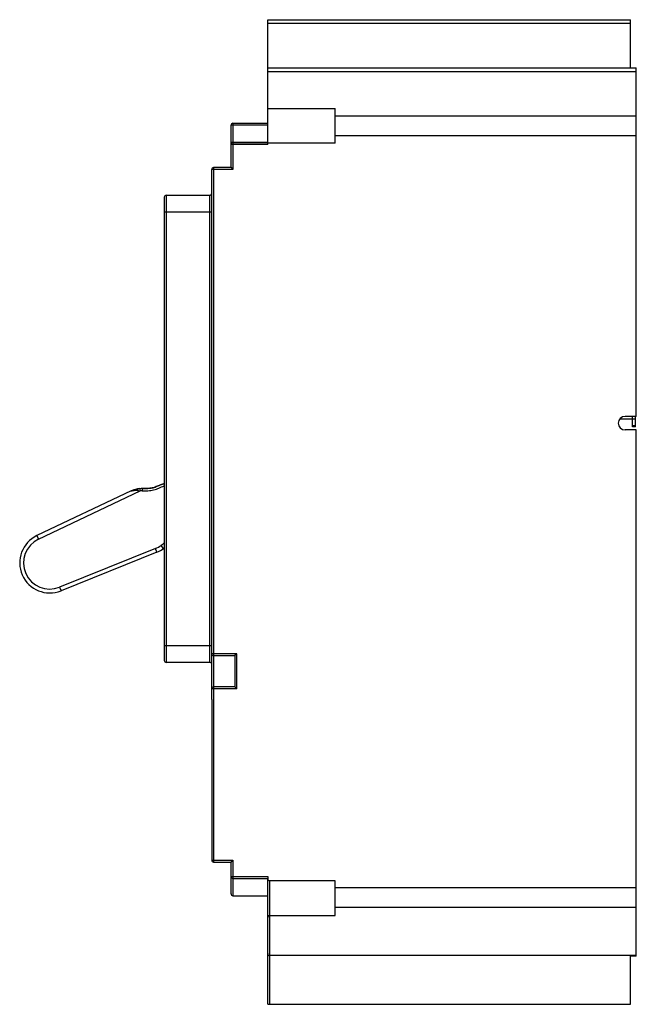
# Model space of a CAD drawing. Header units: millimetres. Extents: x 30 to 190, y 25 to 280.
import ezdxf

# ---------------------------------------------------------------- set-up
doc = ezdxf.new("R2010")
doc.units = ezdxf.units.MM
doc.header["$LTSCALE"] = 19.912855
doc.layers.get('0').update_dxf_attribs({"linetype": 'CONTINUOUS'})

msp = doc.modelspace()

# ---------------------------------------------------------------- linework, layer by layer
at = {"color": 7, "linetype": 'Continuous'}
for p, q in [((94.24, 247.9), (94.24, 280.23)), ((94.24, 280.23), (188.24, 280.23)), ((188.24, 279.23), (94.24, 279.23)), ((188.24, 267.73), (188.24, 280.23)), ((94.24, 267.73), (189.74, 267.73)), ((189.74, 266.73), (94.24, 266.73)), ((189.74, 177.48), (189.74, 267.73)), ((94.24, 257.23), (111.74, 257.23)), ((111.74, 248.23), (111.74, 257.23)), ((189.74, 255.28), (111.74, 255.28)), ((84.74, 241.94), (84.74, 252.9)), ((94.24, 252.9), (84.74, 252.9)), ((85.24, 253.4), (85.24, 241.44)), ((85.24, 253.4), (94.24, 253.4)), ((189.74, 250.18), (111.74, 250.18)), ((84.74, 248.51), (94.24, 248.51)), ((94.24, 247.9), (84.74, 247.9)), ((85.24, 248.4), (94.24, 248.4)), ((111.74, 248.23), (94.24, 248.23)), ((79.74, 104.16), (79.74, 241.44)), ((85.24, 241.44), (79.74, 241.44)), ((80.24, 241.94), (80.24, 107.48)), ((84.74, 241.94), (80.24, 241.94)), ((84.74, 241.94), (85.24, 241.44)), ((67.94, 234.77), (67.94, 113.79)), ((67.94, 234.77), (79.24, 234.77)), ((79.24, 113.79), (79.24, 234.77)), ((67.44, 234.27), (67.44, 114.29)), ((79.74, 230.38), (67.44, 230.38)), ((188.74, 176.74), (185.49, 176.74)), ((189.74, 177.48), (186.82, 177.48)), ((188.74, 174.82), (188.74, 177.48)), ((188.74, 176.82), (189.54, 176.82)), ((189.54, 174.82), (189.54, 177.48)), ((189.74, 173.98), (186.82, 173.98)), ((189.54, 175.03), (188.74, 175.03)), ((189.54, 174.82), (188.74, 174.82)), ((189.74, 37.74), (189.74, 173.98)), ((58.9, 158.18), (34.46, 146.62)), ((34.89, 145.71), (61.22, 158.18)), ((60.55, 158.69), (60.55, 158.69)), ((61.15, 158.77), (61.22, 158.18)), ((61.73, 158.83), (61.73, 158.83)), ((61.73, 158.83), (61.77, 158.23)), ((34.46, 146.62), (34.89, 145.71)), ((65.15, 143.25), (40.34, 133.26)), ((65.52, 142.32), (65.15, 143.25)), ((67.28, 143.3), (66.69, 144.1)), ((65.52, 142.32), (40.71, 132.33)), ((40.34, 133.26), (40.71, 132.33)), ((67.44, 118.19), (79.74, 118.19)), ((86.24, 116.04), (79.74, 116.04)), ((80.24, 115.54), (85.74, 115.54)), ((86.24, 116.04), (85.74, 115.54)), ((85.74, 115.54), (85.74, 107.44)), ((86.24, 106.94), (86.24, 116.04)), ((79.24, 113.79), (67.94, 113.79)), ((85.74, 107.44), (80.24, 107.44)), ((80.24, 107.44), (80.24, 62.07)), ((85.74, 107.44), (86.24, 106.94)), ((86.24, 106.94), (79.74, 106.94)), ((79.74, 104.16), (79.84, 104.16)), ((79.74, 104.02), (79.84, 104.02)), ((79.74, 104.02), (79.74, 62.57)), ((79.84, 69.96), (79.84, 104.16)), ((79.84, 70.12), (79.74, 70.12)), ((79.84, 69.96), (79.74, 69.96)), ((79.74, 62.57), (85.24, 62.57)), ((80.24, 62.07), (84.74, 62.07)), ((84.74, 62.07), (85.24, 62.57)), ((84.74, 53.86), (84.74, 62.07)), ((85.24, 62.57), (85.24, 53.36)), ((84.74, 58.36), (94.24, 58.36)), ((85.24, 57.86), (94.24, 57.86)), ((94.24, 58.36), (94.24, 57.75)), ((94.24, 25.24), (94.24, 57.71)), ((111.74, 57.25), (94.74, 57.25)), ((94.74, 57.25), (94.74, 25.24)), ((111.74, 48.24), (111.74, 57.25)), ((189.74, 55.4), (111.74, 55.4)), ((85.24, 53.36), (94.24, 53.36)), ((189.74, 50.31), (111.74, 50.31)), ((94.55, 48.25), (111.74, 48.25)), ((189.74, 37.86), (94.74, 37.86)), ((189.74, 37.74), (188.24, 37.74)), ((188.24, 25.24), (188.24, 37.74)), ((94.24, 25.24), (188.24, 25.24))]:
    msp.add_line(p, q, dxfattribs=at)
for centre, radius, start, end in [((85.24, 252.9), 0.5, 90, 180), ((85.24, 247.9), 0.5, 90, 180), ((80.24, 241.44), 0.5, 90, 180), ((67.94, 234.28), 0.5, 90, 180), ((79.24, 235.27), 0.5, 270, 360), ((186.82, 175.73), 1.75, 90.0039, 270), ((62.25, 149.14), 9.7, 96.5226, 100.1008), ((62.23, 149.31), 9.53, 96.4905, 100.1322), ((62.43, 147.54), 11.3, 93.5661, 96.4954), ((62.42, 147.71), 11.13, 93.5434, 96.5169), ((62.42, 147.72), 10.53, 93.5412, 96.5178), ((37.8, 139.57), 7.8, 115.3299, 291.9299), ((37.8, 139.57), 6.8, 115.3299, 291.9299), ((62.5, 149.83), 7.1, 291.9299, 306.139), ((62.5, 149.83), 8.1, 291.9299, 306.1809), ((61.62, 150.78), 9.38, 307.0769, 308.4131), ((80.24, 116.04), 0.5, 179.9998, 270), ((67.94, 114.29), 0.5, 180, 270), ((79.24, 113.29), 0.5, 0, 90), ((80.24, 106.94), 0.5, 90, 180), ((80.24, 62.57), 0.5, 180, 270), ((85.24, 58.36), 0.5, 180, 270), ((94.74, 57.75), 0.5, 180, 270), ((85.24, 53.86), 0.5, 180, 270), ((94.74, 47.75), 0.5, 111.043, 179.9979), ((94.74, 38.36), 0.5, 180, 270)]:
    msp.add_arc(centre, radius, start, end, dxfattribs=at)
for points, knots in [([(58.9, 158.18), (58.89, 158.18), (58.89, 158.18), (58.9, 158.18), (58.91, 158.19), (58.93, 158.19), (58.97, 158.21), (59.03, 158.22), (59.11, 158.24), (59.24, 158.28), (59.42, 158.31), (59.64, 158.34), (59.86, 158.36), (60.17, 158.37), (60.4, 158.35), (60.55, 158.32)], [0, 0, 0, 0, 0.002982, 0.004037, 0.011444, 0.024529, 0.051509, 0.076538, 0.135687, 0.197, 0.324362, 0.45494, 0.587778, 0.722766, 1, 1, 1, 1]), ([(58.9, 158.18), (58.9, 158.19), (58.98, 158.22), (59.2, 158.31), (59.57, 158.44), (60.03, 158.58), (60.37, 158.65), (60.55, 158.69)], [0, 0, 0, 0, 0.005869, 0.164773, 0.416047, 0.694629, 1, 1, 1, 1]), ([(60.55, 158.69), (60.37, 158.66), (60.03, 158.58), (59.57, 158.44), (59.2, 158.31), (58.99, 158.22), (58.9, 158.19), (58.9, 158.19)], [0, 0, 0, 0, 0.306928, 0.586928, 0.839481, 0.999194, 1, 1, 1, 1]), ([(60.55, 158.69), (60.54, 158.69), (60.53, 158.64), (60.53, 158.57), (60.54, 158.46), (60.55, 158.37), (60.55, 158.32)], [0, 0, 0, 0, 0.08564, 0.290041, 0.610069, 1, 1, 1, 1]), ([(60.55, 158.32), (60.61, 158.31), (60.83, 158.28), (61.06, 158.22), (61.22, 158.18)], [0, 0, 0, 0, 0.246573, 1, 1, 1, 1]), ([(61.73, 158.83), (62.13, 158.85), (62.94, 158.85), (63.87, 158.87), (64.56, 159.02), (65.26, 159.26), (66.17, 159.62), (66.96, 159.94), (67.38, 160.11), (67.44, 160.13)], [0, 0, 0, 0, 0.193401, 0.386801, 0.483501, 0.580202, 0.773602, 0.967003, 1, 1, 1, 1]), ([(63.71, 158.88), (63.46, 158.86), (62.82, 158.85), (62.13, 158.85), (61.73, 158.83)], [0, 0, 0, 0, 0.410901, 1, 1, 1, 1]), ([(61.77, 158.23), (62.01, 158.24), (62.49, 158.25), (63.22, 158.25), (63.96, 158.28), (64.7, 158.43), (65.4, 158.68), (66.31, 159.03), (66.99, 159.3), (67.44, 159.49)], [0, 0, 0, 0, 0.121818, 0.245907, 0.372785, 0.501338, 0.627947, 0.752288, 1, 1, 1, 1]), ([(65.08, 159.2), (64.9, 159.14), (64.56, 159.02), (64.11, 158.92), (63.82, 158.89), (63.71, 158.88)], [0, 0, 0, 0, 0.379915, 0.766264, 1, 1, 1, 1]), ([(67.44, 160.14), (67.38, 160.11), (66.96, 159.94), (66.17, 159.63), (65.44, 159.33), (65.08, 159.2), (65.08, 159.2)], [0, 0, 0, 0, 0.07838, 0.53728, 0.996179, 1, 1, 1, 1])]:
    msp.add_open_spline(points, degree=3, knots=knots, dxfattribs=at)
msp.add_open_spline([(67.46, 144.77), (67.21, 144.53), (66.95, 144.31), (66.68, 144.1)], degree=3, dxfattribs=at)

doc.saveas('drawing.dxf')
